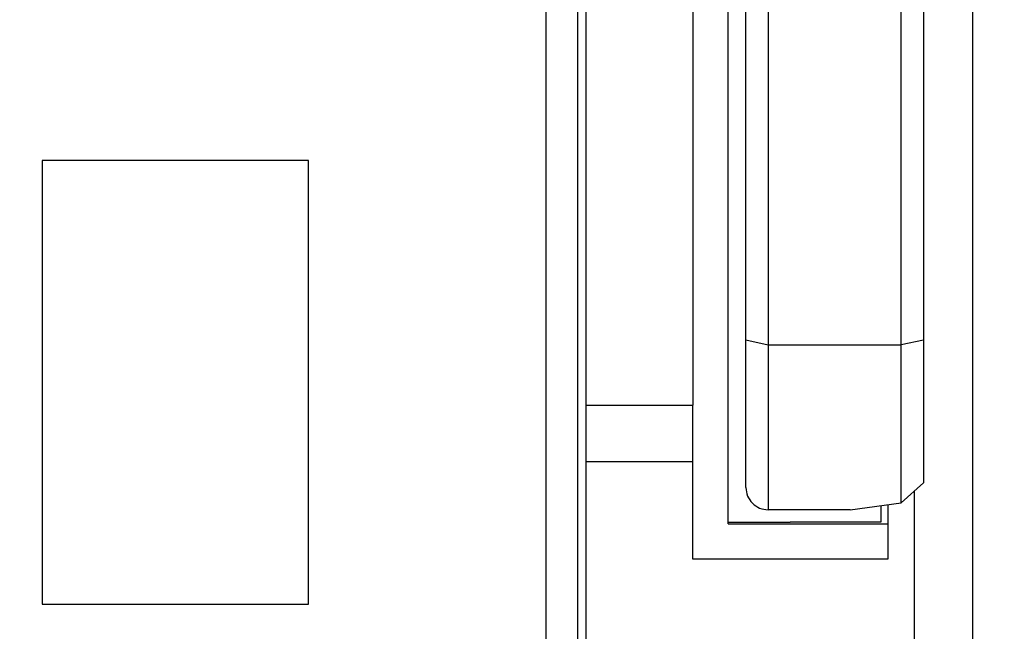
# Model space of a CAD drawing. Extents: x 909.4 to 931.4, y -8.5 to 8.5.
# Tile 18 of 31: x 921.822 to 922.04, y -0.589 to -0.453. Entities that reach past the tile are written whole.
import ezdxf

# ---------------------------------------------------------------- set-up
doc = ezdxf.new("R2010")
doc.units = 0
doc.header["$LTSCALE"] = 4
doc.header["$MEASUREMENT"] = 0
doc.layers.get('0').update_dxf_attribs({"linetype": 'CONTINUOUS'})
doc.layers.get('DEFPOINTS').update_dxf_attribs({"linetype": 'CONTINUOUS'})
doc.layers.add('DIMENSIONS', color=140, linetype='CONTINUOUS')
doc.styles.get("Standard").update_dxf_attribs({"font": 'romans.shx'})
doc.dimstyles.get("Standard").update_dxf_attribs({"dimtxt": 0.1875, "dimasz": 0.25, "dimexe": 0.0625, "dimexo": 0.0625, "dimgap": 0.0625, "dimtad": 0, "dimtih": 1, "dimtoh": 1, "dimzin": 0, "dimdsep": 46, "dimtxsty": 'Standard', "dimcen": 0, "dimadec": 0, "dimazin": 0, "dimtfac": 1, "dimtofl": 0, "dimtmove": 0, "dimatfit": 3, "dimfxl": 0, "dimtolj": 1, "dimtzin": 0, "dimarcsym": 0})

# ---------------------------------------------------------------- blocks, each defined once
blk = doc.blocks.new('*D3')
at = {"layer": 'DEFPOINTS', "color": 0}
for p in [(921.5245517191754, 0.6898491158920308), (920.5408081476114, -3.556271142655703), (923.7190929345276, -3.556271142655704)]:
    blk.add_point(p, dxfattribs=at)
at = {"layer": 'DIMENSIONS', "color": 0, "lineweight": -2}
for p, q in [((921.5870517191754, 0.6898491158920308), (923.7815929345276, 0.6898491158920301)), ((923.7190929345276, 0.4398491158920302), (923.7190929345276, -1.071603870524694)), ((923.7190929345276, -3.306271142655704), (923.7190929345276, -1.79481815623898)), ((920.6033081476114, -3.556271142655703), (923.7815929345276, -3.556271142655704))]:
    blk.add_line(p, q, dxfattribs=at)
at = {"layer": 'DIMENSIONS', "color": 0}
for points in [[(923.6774262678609, 0.4398491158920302), (923.7607596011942, 0.4398491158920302), (923.7190929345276, 0.6898491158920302)], [(923.6774262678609, -3.306271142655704), (923.7607596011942, -3.306271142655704), (923.7190929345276, -3.556271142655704)]]:
    blk.add_solid(points, dxfattribs=at)
at = {"layer": 'DIMENSIONS', "color": 0, "char_height": 0.1875, "attachment_point": 5}
for s, insert in [('\\A1;4.25', (923.7190929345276, -1.276961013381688)), ('\\A1;[107.9]', (923.7190929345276, -1.638568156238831))]:
    blk.add_mtext(s, dxfattribs=dict(at, insert=insert))

msp = doc.modelspace()

# ---------------------------------------------------------------- linework, layer by layer
for p, q in [((921.9384586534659, -0.09246959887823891), (921.9384586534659, -0.6778227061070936)), ((921.9454249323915, -0.09246959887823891), (921.9454249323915, -0.6778227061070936)), ((922.0331040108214, -0.09246959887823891), (922.0331040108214, -0.6778227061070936)), ((921.9877476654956, -0.1652950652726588), (921.9877476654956, -0.5253283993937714)), ((922.0172750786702, -0.5253283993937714), (922.0172750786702, -0.1652950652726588)), ((921.9828264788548, -0.524155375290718), (921.9828264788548, -0.166443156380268)), ((922.022196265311, -0.166443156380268), (922.022196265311, -0.524155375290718)), ((921.9473934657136, -0.5387036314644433), (921.9473934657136, -0.3835007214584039)), ((921.9710152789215, -0.3835007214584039), (921.9710152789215, -0.5387036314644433)), ((921.9788894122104, -0.5412063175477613), (921.9788894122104, -0.3835007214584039)), ((921.8267264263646, -0.4843939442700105), (921.8267264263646, -0.5828188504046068)), ((921.8857812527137, -0.4843939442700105), (921.8267264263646, -0.4843939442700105)), ((921.8857812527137, -0.5828188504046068), (921.8857812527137, -0.4843939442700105)), ((921.9828264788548, -0.5569484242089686), (921.9828264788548, -0.524155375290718)), ((921.9828264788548, -0.524155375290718), (921.9877476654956, -0.5253283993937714)), ((922.022196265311, -0.524155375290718), (922.022196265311, -0.555927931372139)), ((921.9877476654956, -0.5253283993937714), (922.0172750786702, -0.5253283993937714)), ((921.9877476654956, -0.5253283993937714), (921.9877476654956, -0.5618696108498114)), ((922.0221931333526, -0.5242633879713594), (922.0172750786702, -0.5253283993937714)), ((922.0172750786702, -0.5603275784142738), (922.0172750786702, -0.5253283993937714)), ((921.9473934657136, -0.5512167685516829), (921.9473934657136, -0.5387036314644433)), ((921.9473934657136, -0.5387036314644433), (921.9710152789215, -0.5387036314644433)), ((921.9710152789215, -0.5512167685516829), (921.9710152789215, -0.5387036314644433)), ((921.9788894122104, -0.5512167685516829), (921.9788894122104, -0.5412063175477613)), ((921.9473934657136, -0.6653899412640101), (921.9473934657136, -0.5512167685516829)), ((921.9710152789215, -0.5512167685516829), (921.9473934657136, -0.5512167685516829)), ((921.9710152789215, -0.5728703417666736), (921.9710152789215, -0.5512167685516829)), ((921.9788894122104, -0.5649965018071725), (921.9788894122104, -0.5512167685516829)), ((922.0172750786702, -0.5603275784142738), (922.022196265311, -0.555927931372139)), ((922.0202277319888, -0.5918408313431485), (922.0202277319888, -0.5576878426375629)), ((922.0059282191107, -0.5618696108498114), (922.0172750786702, -0.5603275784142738)), ((922.0127475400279, -0.5610286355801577), (922.0127475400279, -0.5646025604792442)), ((922.0143224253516, -0.5607848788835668), (922.0143224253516, -0.5728703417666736)), ((922.0059282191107, -0.5618696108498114), (921.9877476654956, -0.5618696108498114)), ((921.9788894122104, -0.5646025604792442), (921.9926688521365, -0.5646025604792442)), ((921.9788894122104, -0.5649965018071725), (922.0143224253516, -0.5649965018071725)), ((922.0127475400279, -0.5646025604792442), (921.9926688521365, -0.5646025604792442)), ((922.0143224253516, -0.5728703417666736), (921.9710152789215, -0.5728703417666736)), ((921.8267264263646, -0.5828188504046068), (921.8857812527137, -0.5828188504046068))]:
    msp.add_line(p, q)
msp.add_arc((921.9877474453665, -0.5569486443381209), 0.00492096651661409, 179.9974369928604, 270.0025630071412)

# ---------------------------------------------------------------- dimensions: what is measured, and where the dimension line sits
at = {"layer": 'DIMENSIONS'}
dim = msp.add_linear_dim(base=(923.7190929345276, -3.556271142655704), p1=(921.5245517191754, 0.6898491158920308), p2=(920.5408081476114, -3.556271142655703), angle=90, dimstyle='Standard', override={"dimpost": '\\X'}, dxfattribs=at)
dim.commit()
dim.dimension.update_dxf_attribs({"geometry": '*D3', "text_midpoint": (923.7190929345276, -1.433211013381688)})

doc.saveas('drawing.dxf')
